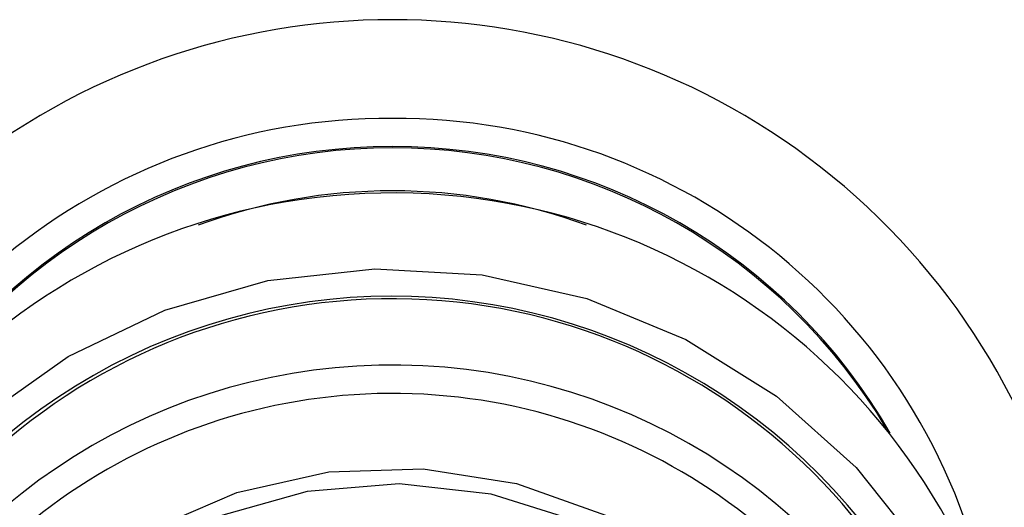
# Model space of a CAD drawing. Header units: millimetres. Extents: x 3953.473 to 3953.518, y 1849.685 to 1849.838.
# Tile 8 of 10: x 3953.488 to 3953.508, y 1849.764 to 1849.774. Entities that reach past the tile are written whole.
import ezdxf

# ---------------------------------------------------------------- set-up
doc = ezdxf.new("R2010")
doc.units = ezdxf.units.MM
doc.layers.add('SANINDUSA', color=3, linetype='Continuous')

msp = doc.modelspace()

# ---------------------------------------------------------------- linework, layer by layer
at = {"layer": 'SANINDUSA', "flags": 128}
for points in [[(3953.482943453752, 1849.756687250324), (3953.483158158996, 1849.758806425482), (3953.483733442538, 1849.760859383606), (3953.484652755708, 1849.762787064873), (3953.485889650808, 1849.764534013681), (3953.487408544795, 1849.766049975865), (3953.489165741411, 1849.767291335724), (3953.491110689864, 1849.76822238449), (3953.493187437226, 1849.768816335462), (3953.495336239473, 1849.769056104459), (3953.497495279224, 1849.768934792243), (3953.499602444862, 1849.768455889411), (3953.501597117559, 1849.767633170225), (3953.503421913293, 1849.766490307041), (3953.505024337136, 1849.765060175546), (3953.506358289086, 1849.763383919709), (3953.507385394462, 1849.761509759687), (3953.508076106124, 1849.75949161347), (3953.508410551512, 1849.757387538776), (3953.508379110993, 1849.755258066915), (3953.507982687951, 1849.753164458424), (3953.507232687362, 1849.751166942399), (3953.506150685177, 1849.749322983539), (3953.505508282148, 1849.748491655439)], [(3953.487922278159, 1849.761401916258), (3953.489254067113, 1849.762737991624), (3953.490818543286, 1849.763801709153), (3953.492559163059, 1849.76455462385), (3953.494413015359, 1849.764969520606), (3953.496313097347, 1849.765031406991), (3953.49819073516, 1849.764738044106), (3953.499978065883, 1849.764100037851), (3953.501610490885, 1849.763140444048), (3953.503029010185, 1849.761893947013), (3953.504182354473, 1849.760405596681), (3953.505028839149, 1849.758729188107), (3953.505537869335, 1849.756925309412), (3953.505691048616, 1849.755059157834)], [(3953.499454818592, 1849.763966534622), (3953.497680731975, 1849.764524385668), (3953.495830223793, 1849.764730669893), (3953.493974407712, 1849.764577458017), (3953.492184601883, 1849.764070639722)]]:
    msp.add_lwpolyline(points, dxfattribs=at)
at = {"layer": 'SANINDUSA'}
for centre, radius, start, end in [((3953.49569210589, 1849.760064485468), 0.014, 332.2686062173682, 207.7313937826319), ((3953.495617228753, 1849.759935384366), 0.0121439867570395, 89.64672465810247, 169.1756700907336), ((3953.495773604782, 1849.759943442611), 0.01213597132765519, 10.79283361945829, 90.38477163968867), ((3953.495656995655, 1849.75998453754), 0.01152684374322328, 89.82547941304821, 149.9958107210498), ((3953.49569210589, 1849.759909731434), 0.01157801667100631, 30.79883239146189, 149.2011676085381), ((3953.495727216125, 1849.75998453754), 0.01152684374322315, 30.00418927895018, 90.17452058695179), ((3953.49569210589, 1849.759214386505), 0.01140851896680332, 69.96305149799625, 110.0369485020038), ((3953.495691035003, 1849.757828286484), 0.01275198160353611, 0.6848571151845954, 178.4947626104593), ((3953.495677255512, 1849.756390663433), 0.01211228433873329, 349.7847282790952, 178.639229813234), ((3953.495691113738, 1849.756450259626), 0.01200182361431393, 0.6743890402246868, 178.5052252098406), ((3953.495690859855, 1849.755055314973), 0.01206521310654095, 23.43699391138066, 154.9222392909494), ((3953.495690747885, 1849.755004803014), 0.01154357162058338, 16.83305114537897, 161.5261819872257)]:
    msp.add_arc(centre, radius, start, end, dxfattribs=at)

doc.saveas('drawing.dxf')
